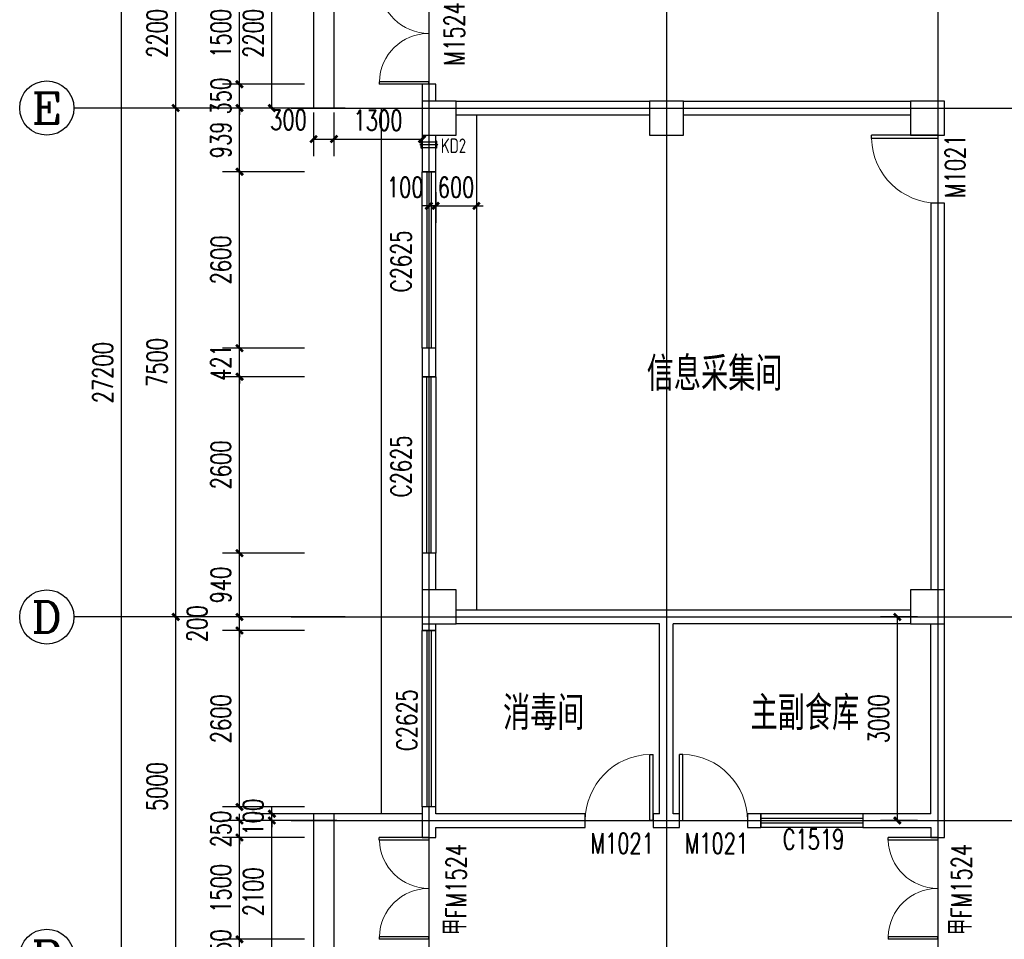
# Model space of a CAD drawing. Header units: inches. Extents: x 224620 to 3435104, y 247406 to 993300.
# Tile 76 of 109: x 270078 to 284592, y 665880 to 679432. Entities that reach past the tile are written whole.
import ezdxf
from ezdxf.enums import TextEntityAlignment as Align

# ---------------------------------------------------------------- set-up
doc = ezdxf.new("R2010")
doc.units = ezdxf.units.IN
doc.header["$MEASUREMENT"] = 0
doc.linetypes.add('CENTER', pattern=[2, 1.25, -0.25, 0.25, -0.25])
for name, color, linetype in [('AXIS', 3, 'Continuous'), ('AXIS_TEXT', 7, 'Continuous'), ('COLUMN', 9, 'Continuous'), ('DOTE', 1, 'CENTER'), ('LATRINE', 6, 'Continuous'), ('Mb-text', 7, 'Continuous'), ('PUB_DIM', 3, 'Continuous'), ('PUB_TEXT', 7, 'Continuous'), ('WALL', 2, 'Continuous'), ('WINDOW', 4, 'Continuous'), ('WINDOW_TEXT', 7, 'Continuous'), ('建筑轮廓', 2, 'Continuous'), ('空调管', 8, 'Continuous'), ('细线', 135, 'Continuous')]:
    doc.layers.add(name, color=color, linetype=linetype)
doc.styles.add('_HZTXT', font='txt.shx', dxfattribs={"width": 0.8, "bigfont": 'HZTXT.shx'})
doc.styles.add('_TCH_AXIS', font='COMPLEX', dxfattribs={"bigfont": 'GBCBIG'})
doc.styles.add('_TCH_DIM_T3', font='SIMPLEX', dxfattribs={"width": 0.705882, "bigfont": 'GBCBIG'})
doc.styles.add('_TCH_WINDOW', font='SIMPLEX', dxfattribs={"height": 3.5, "bigfont": 'GBCBIG'})
doc.styles.add('COMPLEX', font='COMPLEX')
doc.styles.add('H_HZTXT', font='syszb.shx', dxfattribs={"width": 0.85, "bigfont": 'hztxt.shx'})
doc.dimstyles.new('_TCH_ARCH&&100', dxfattribs={"dimtxt": 297.5, "dimasz": 100, "dimexe": 250, "dimexo": 300, "dimgap": 126.25, "dimtad": 1, "dimdec": 0, "dimzin": 0, "dimdsep": 46, "dimtxsty": '_TCH_DIM_T3', "dimblk": 'ARCHTICK', "dimcen": 0.09, "dimclrt": 7, "dimazin": 2, "dimtfac": 1, "dimtdec": 0, "dimtix": 1, "dimtmove": 2, "dimatfit": 3, "dimfxl": 1, "dimtolj": 1, "dimtzin": 0, "dimarcsym": 0})

# ---------------------------------------------------------------- blocks, each defined once
blk = doc.blocks.new('D')
at = {"layer": 'DOTE', "color": 1}
blk.add_line((1550655, -71238), (1550655, -70967), dxfattribs=at)
at = {"layer": '空调管'}
for p, q in [((1550605, -70989), (1550615, -71004)), ((1550705, -70989), (1550605, -70989)), ((1550615, -71204), (1550615, -71004)), ((1550695, -71004), (1550615, -71004)), ((1550705, -70989), (1550695, -71004)), ((1550695, -71204), (1550695, -71004)), ((1550605, -71219), (1550615, -71204)), ((1550705, -71219), (1550605, -71219)), ((1550695, -71204), (1550615, -71204)), ((1550705, -71219), (1550695, -71204))]:
    blk.add_line(p, q, dxfattribs=at)
blk = doc.blocks.new('SFHDGH')
at = {"layer": '建筑轮廓', "rotation": 269.9999999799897}
blk.add_blockref('D', (93905, 1546922), dxfattribs=at)
at = {"layer": 'Mb-text', "style": 'H_HZTXT', "width": 0.85}
blk.add_text('KD2', height=216, rotation=0, dxfattribs=at).set_placement((22978, -3857))
blk = doc.blocks.new('_ArchTick')
at = {"color": 0, "linetype": 'ByBlock', "const_width": 0.4}
blk.add_lwpolyline([(-0.5, -0.5), (0.5, 0.5)], dxfattribs=at)
blk = doc.blocks.new('*D491')
at = {"layer": 'Defpoints', "color": 0}
for p in [(276110, 677191), (276210, 677191), (276210, 676688)]:
    blk.add_point(p, dxfattribs=at)
at = {"layer": 'PUB_DIM', "color": 0, "lineweight": -2}
for p, q in [((276110, 676891), (276110, 676438)), ((276210, 676891), (276210, 676438)), ((276110, 676688), (276010, 676688)), ((276110, 676688), (276210, 676688)), ((276210, 676688), (276310, 676688))]:
    blk.add_line(p, q, dxfattribs=at)
at = {"layer": 'PUB_DIM', "color": 0, "lineweight": -2, "xscale": 100, "yscale": 100, "zscale": 100}
blk.add_blockref('_ArchTick', (276110, 676688), dxfattribs=at)
at = {"layer": 'PUB_DIM', "color": 0, "lineweight": -2, "xscale": 100, "yscale": 100, "zscale": 100, "rotation": 180}
blk.add_blockref('_ArchTick', (276210, 676688), dxfattribs=at)
at = {"layer": 'PUB_DIM', "color": 7, "insert": (275760, 676963), "char_height": 297.5, "attachment_point": 5, "style": '_TCH_DIM_T3'}
blk.add_mtext('\\A1;100', dxfattribs=at)
blk = doc.blocks.new('*D492')
at = {"layer": 'Defpoints', "color": 0}
for p in [(276210, 677191), (276810, 677191), (276810, 676688)]:
    blk.add_point(p, dxfattribs=at)
at = {"layer": 'PUB_DIM', "color": 0, "lineweight": -2}
for p, q in [((276210, 676891), (276210, 676438)), ((276810, 676891), (276810, 676438)), ((276210, 676688), (276110, 676688)), ((276210, 676688), (276810, 676688)), ((276810, 676688), (276910, 676688))]:
    blk.add_line(p, q, dxfattribs=at)
at = {"layer": 'PUB_DIM', "color": 0, "lineweight": -2, "xscale": 100, "yscale": 100, "zscale": 100}
blk.add_blockref('_ArchTick', (276210, 676688), dxfattribs=at)
at = {"layer": 'PUB_DIM', "color": 0, "lineweight": -2, "xscale": 100, "yscale": 100, "zscale": 100, "rotation": 180}
blk.add_blockref('_ArchTick', (276810, 676688), dxfattribs=at)
at = {"layer": 'PUB_DIM', "color": 7, "insert": (276510, 676963), "char_height": 297.5, "attachment_point": 5, "style": '_TCH_DIM_T3'}
blk.add_mtext('\\A1;600', dxfattribs=at)
blk = doc.blocks.new('*D705')
at = {"layer": 'Defpoints', "color": 0}
for p in [(283015, 670630), (283610, 670630), (283610, 667630)]:
    blk.add_point(p, dxfattribs=at)
at = {"layer": 'PUB_DIM', "color": 0, "lineweight": -2}
for p, q in [((283310, 670630), (282765, 670630)), ((283015, 667630), (283015, 670630)), ((283310, 667630), (282765, 667630))]:
    blk.add_line(p, q, dxfattribs=at)
at = {"layer": 'PUB_DIM', "color": 0, "lineweight": -2, "xscale": 100, "yscale": 100, "zscale": 100}
for p, rotation in [((283015, 670630), 90), ((283015, 667630), 270)]:
    blk.add_blockref('_ArchTick', p, dxfattribs=dict(at, rotation=rotation))
at = {"layer": 'PUB_DIM', "color": 7, "insert": (282740, 669130), "char_height": 297.5, "attachment_point": 5, "rotation": 90, "style": '_TCH_DIM_T3'}
blk.add_mtext('\\A1;3000', dxfattribs=at)
blk = doc.blocks.new('*D716')
at = {"layer": 'Defpoints', "color": 0}
for p in [(274710, 678364), (276010, 678364), (276010, 677673)]:
    blk.add_point(p, dxfattribs=at)
at = {"layer": 'PUB_DIM', "color": 0, "lineweight": -2}
for p, q in [((274710, 678064), (274710, 677423)), ((276010, 678064), (276010, 677423)), ((274710, 677673), (276010, 677673))]:
    blk.add_line(p, q, dxfattribs=at)
at = {"layer": 'PUB_DIM', "color": 0, "lineweight": -2, "xscale": 100, "yscale": 100, "zscale": 100, "rotation": 180}
blk.add_blockref('_ArchTick', (274710, 677673), dxfattribs=at)
at = {"layer": 'PUB_DIM', "color": 0, "lineweight": -2, "xscale": 100, "yscale": 100, "zscale": 100}
blk.add_blockref('_ArchTick', (276010, 677673), dxfattribs=at)
at = {"layer": 'PUB_DIM', "color": 7, "insert": (275360, 677948), "char_height": 297.5, "attachment_point": 5, "style": '_TCH_DIM_T3'}
blk.add_mtext('\\A1;1300', dxfattribs=at)
blk = doc.blocks.new('*D717')
at = {"layer": 'Defpoints', "color": 0}
for p in [(274410, 678364), (274710, 678364), (274710, 677673)]:
    blk.add_point(p, dxfattribs=at)
at = {"layer": 'PUB_DIM', "color": 0, "lineweight": -2}
for p, q in [((274410, 678064), (274410, 677423)), ((274710, 678064), (274710, 677423)), ((274410, 677673), (274710, 677673))]:
    blk.add_line(p, q, dxfattribs=at)
at = {"layer": 'PUB_DIM', "color": 0, "lineweight": -2, "xscale": 100, "yscale": 100, "zscale": 100, "rotation": 180}
blk.add_blockref('_ArchTick', (274410, 677673), dxfattribs=at)
at = {"layer": 'PUB_DIM', "color": 0, "lineweight": -2, "xscale": 100, "yscale": 100, "zscale": 100}
blk.add_blockref('_ArchTick', (274710, 677673), dxfattribs=at)
at = {"layer": 'PUB_DIM', "color": 7, "insert": (274040, 677957), "char_height": 297.5, "attachment_point": 5, "style": '_TCH_DIM_T3'}
blk.add_mtext('\\A1;300', dxfattribs=at)
blk = doc.blocks.new('*D789')
at = {"layer": 'AXIS', "color": 0, "lineweight": -2}
for p, q in [((274278, 667380), (273068, 667380)), ((273318, 665880), (273318, 667380)), ((274278, 665880), (273068, 665880))]:
    blk.add_line(p, q, dxfattribs=at)
at = {"layer": 'Defpoints', "color": 0}
for p in [(273318, 667380), (274578, 667380), (274578, 665880)]:
    blk.add_point(p, dxfattribs=at)
at = {"layer": 'AXIS', "color": 0, "lineweight": -2, "xscale": 100, "yscale": 100, "zscale": 100}
for p, rotation in [((273318, 667380), 90), ((273318, 665880), 270)]:
    blk.add_blockref('_ArchTick', p, dxfattribs=dict(at, rotation=rotation))
at = {"layer": 'AXIS', "color": 7, "insert": (273043, 666630), "char_height": 297.5, "attachment_point": 5, "rotation": 90, "style": '_TCH_DIM_T3'}
blk.add_mtext('\\A1;1500', dxfattribs=at)
blk = doc.blocks.new('*D790')
at = {"layer": 'AXIS', "color": 0, "lineweight": -2}
for p, q in [((274278, 670430), (273068, 670430)), ((273318, 667830), (273318, 670430)), ((274278, 667830), (273068, 667830))]:
    blk.add_line(p, q, dxfattribs=at)
at = {"layer": 'Defpoints', "color": 0}
for p in [(273318, 670430), (274578, 670430), (274578, 667830)]:
    blk.add_point(p, dxfattribs=at)
at = {"layer": 'AXIS', "color": 0, "lineweight": -2, "xscale": 100, "yscale": 100, "zscale": 100}
for p, rotation in [((273318, 670430), 90), ((273318, 667830), 270)]:
    blk.add_blockref('_ArchTick', p, dxfattribs=dict(at, rotation=rotation))
at = {"layer": 'AXIS', "color": 7, "insert": (273043, 669130), "char_height": 297.5, "attachment_point": 5, "rotation": 90, "style": '_TCH_DIM_T3'}
blk.add_mtext('\\A1;2600', dxfattribs=at)
blk = doc.blocks.new('*D791')
at = {"layer": 'AXIS', "color": 0, "lineweight": -2}
for p, q in [((273318, 670630), (273318, 670730)), ((274278, 670630), (273068, 670630)), ((273318, 670430), (273318, 670630)), ((274278, 670430), (273068, 670430)), ((273318, 670430), (273318, 670330))]:
    blk.add_line(p, q, dxfattribs=at)
at = {"layer": 'Defpoints', "color": 0}
for p in [(273318, 670630), (274578, 670630), (274578, 670430)]:
    blk.add_point(p, dxfattribs=at)
at = {"layer": 'AXIS', "color": 0, "lineweight": -2, "xscale": 100, "yscale": 100, "zscale": 100}
for p, rotation in [((273318, 670630), 270), ((273318, 670430), 90)]:
    blk.add_blockref('_ArchTick', p, dxfattribs=dict(at, rotation=rotation))
at = {"layer": 'AXIS', "color": 7, "insert": (272693, 670530), "char_height": 297.5, "attachment_point": 5, "rotation": 90, "style": '_TCH_DIM_T3'}
blk.add_mtext('\\A1;200', dxfattribs=at)
blk = doc.blocks.new('*D792')
at = {"layer": 'AXIS', "color": 0, "lineweight": -2}
for p, q in [((274278, 671570), (273068, 671570)), ((273318, 670630), (273318, 671570)), ((274278, 670630), (273068, 670630))]:
    blk.add_line(p, q, dxfattribs=at)
at = {"layer": 'Defpoints', "color": 0}
for p in [(273318, 671570), (274578, 671570), (274578, 670630)]:
    blk.add_point(p, dxfattribs=at)
at = {"layer": 'AXIS', "color": 0, "lineweight": -2, "xscale": 100, "yscale": 100, "zscale": 100}
for p, rotation in [((273318, 671570), 90), ((273318, 670630), 270)]:
    blk.add_blockref('_ArchTick', p, dxfattribs=dict(at, rotation=rotation))
at = {"layer": 'AXIS', "color": 7, "insert": (273043, 671100), "char_height": 297.5, "attachment_point": 5, "rotation": 90, "style": '_TCH_DIM_T3'}
blk.add_mtext('\\A1;940', dxfattribs=at)
blk = doc.blocks.new('*D793')
at = {"layer": 'AXIS', "color": 0, "lineweight": -2}
for p, q in [((274278, 674170), (273068, 674170)), ((273318, 671570), (273318, 674170)), ((274278, 671570), (273068, 671570))]:
    blk.add_line(p, q, dxfattribs=at)
at = {"layer": 'Defpoints', "color": 0}
for p in [(273318, 674170), (274578, 674170), (274578, 671570)]:
    blk.add_point(p, dxfattribs=at)
at = {"layer": 'AXIS', "color": 0, "lineweight": -2, "xscale": 100, "yscale": 100, "zscale": 100}
for p, rotation in [((273318, 674170), 90), ((273318, 671570), 270)]:
    blk.add_blockref('_ArchTick', p, dxfattribs=dict(at, rotation=rotation))
at = {"layer": 'AXIS', "color": 7, "insert": (273043, 672870), "char_height": 297.5, "attachment_point": 5, "rotation": 90, "style": '_TCH_DIM_T3'}
blk.add_mtext('\\A1;2600', dxfattribs=at)
blk = doc.blocks.new('*D794')
at = {"layer": 'AXIS', "color": 0, "lineweight": -2}
for p, q in [((273318, 674591), (273318, 674691)), ((274278, 674591), (273068, 674591)), ((273318, 674170), (273318, 674591)), ((274278, 674170), (273068, 674170)), ((273318, 674170), (273318, 674070))]:
    blk.add_line(p, q, dxfattribs=at)
at = {"layer": 'Defpoints', "color": 0}
for p in [(273318, 674591), (274578, 674591), (274578, 674170)]:
    blk.add_point(p, dxfattribs=at)
at = {"layer": 'AXIS', "color": 0, "lineweight": -2, "xscale": 100, "yscale": 100, "zscale": 100}
for p, rotation in [((273318, 674591), 270), ((273318, 674170), 90)]:
    blk.add_blockref('_ArchTick', p, dxfattribs=dict(at, rotation=rotation))
at = {"layer": 'AXIS', "color": 7, "insert": (273043, 674380), "char_height": 297.5, "attachment_point": 5, "rotation": 90, "style": '_TCH_DIM_T3'}
blk.add_mtext('\\A1;421', dxfattribs=at)
blk = doc.blocks.new('*D795')
at = {"layer": 'AXIS', "color": 0, "lineweight": -2}
for p, q in [((274278, 677191), (273068, 677191)), ((273318, 674591), (273318, 677191)), ((274278, 674591), (273068, 674591))]:
    blk.add_line(p, q, dxfattribs=at)
at = {"layer": 'Defpoints', "color": 0}
for p in [(273318, 677191), (274578, 677191), (274578, 674591)]:
    blk.add_point(p, dxfattribs=at)
at = {"layer": 'AXIS', "color": 0, "lineweight": -2, "xscale": 100, "yscale": 100, "zscale": 100}
for p, rotation in [((273318, 677191), 90), ((273318, 674591), 270)]:
    blk.add_blockref('_ArchTick', p, dxfattribs=dict(at, rotation=rotation))
at = {"layer": 'AXIS', "color": 7, "insert": (273043, 675891), "char_height": 297.5, "attachment_point": 5, "rotation": 90, "style": '_TCH_DIM_T3'}
blk.add_mtext('\\A1;2600', dxfattribs=at)
blk = doc.blocks.new('*D796')
at = {"layer": 'AXIS', "color": 0, "lineweight": -2}
for p, q in [((274278, 678130), (273068, 678130)), ((273318, 677191), (273318, 678130)), ((274278, 677191), (273068, 677191))]:
    blk.add_line(p, q, dxfattribs=at)
at = {"layer": 'Defpoints', "color": 0}
for p in [(273318, 678130), (274578, 678130), (274578, 677191)]:
    blk.add_point(p, dxfattribs=at)
at = {"layer": 'AXIS', "color": 0, "lineweight": -2, "xscale": 100, "yscale": 100, "zscale": 100}
for p, rotation in [((273318, 678130), 90), ((273318, 677191), 270)]:
    blk.add_blockref('_ArchTick', p, dxfattribs=dict(at, rotation=rotation))
at = {"layer": 'AXIS', "color": 7, "insert": (273043, 677660), "char_height": 297.5, "attachment_point": 5, "rotation": 90, "style": '_TCH_DIM_T3'}
blk.add_mtext('\\A1;939', dxfattribs=at)
blk = doc.blocks.new('*D797')
at = {"layer": 'AXIS', "color": 0, "lineweight": -2}
for p, q in [((273318, 678480), (273318, 678580)), ((274278, 678480), (273068, 678480)), ((273318, 678130), (273318, 678480)), ((274278, 678130), (273068, 678130)), ((273318, 678130), (273318, 678030))]:
    blk.add_line(p, q, dxfattribs=at)
at = {"layer": 'Defpoints', "color": 0}
for p in [(273318, 678480), (274578, 678480), (274578, 678130)]:
    blk.add_point(p, dxfattribs=at)
at = {"layer": 'AXIS', "color": 0, "lineweight": -2, "xscale": 100, "yscale": 100, "zscale": 100}
for p, rotation in [((273318, 678480), 270), ((273318, 678130), 90)]:
    blk.add_blockref('_ArchTick', p, dxfattribs=dict(at, rotation=rotation))
at = {"layer": 'AXIS', "color": 7, "insert": (273043, 678305), "char_height": 297.5, "attachment_point": 5, "rotation": 90, "style": '_TCH_DIM_T3'}
blk.add_mtext('\\A1;350', dxfattribs=at)
blk = doc.blocks.new('*D798')
at = {"layer": 'AXIS', "color": 0, "lineweight": -2}
for p, q in [((274278, 679980), (273068, 679980)), ((273318, 678480), (273318, 679980)), ((274278, 678480), (273068, 678480))]:
    blk.add_line(p, q, dxfattribs=at)
at = {"layer": 'Defpoints', "color": 0}
for p in [(273318, 679980), (274578, 679980), (274578, 678480)]:
    blk.add_point(p, dxfattribs=at)
at = {"layer": 'AXIS', "color": 0, "lineweight": -2, "xscale": 100, "yscale": 100, "zscale": 100}
for p, rotation in [((273318, 679980), 90), ((273318, 678480), 270)]:
    blk.add_blockref('_ArchTick', p, dxfattribs=dict(at, rotation=rotation))
at = {"layer": 'AXIS', "color": 7, "insert": (273043, 679230), "char_height": 297.5, "attachment_point": 5, "rotation": 90, "style": '_TCH_DIM_T3'}
blk.add_mtext('\\A1;1500', dxfattribs=at)
blk = doc.blocks.new('*D838')
at = {"layer": 'AXIS', "color": 0, "lineweight": -2}
for p, q in [((274578, 670630), (272128, 670630)), ((272378, 665630), (272378, 670630)), ((274578, 665630), (272128, 665630))]:
    blk.add_line(p, q, dxfattribs=at)
at = {"layer": 'Defpoints', "color": 0}
for p in [(272378, 670630), (274878, 670630), (274878, 665630)]:
    blk.add_point(p, dxfattribs=at)
at = {"layer": 'AXIS', "color": 0, "lineweight": -2, "xscale": 100, "yscale": 100, "zscale": 100}
for p, rotation in [((272378, 670630), 90), ((272378, 665630), 270)]:
    blk.add_blockref('_ArchTick', p, dxfattribs=dict(at, rotation=rotation))
at = {"layer": 'AXIS', "color": 7, "insert": (272103, 668130), "char_height": 297.5, "attachment_point": 5, "rotation": 90, "style": '_TCH_DIM_T3'}
blk.add_mtext('\\A1;5000', dxfattribs=at)
blk = doc.blocks.new('*D839')
at = {"layer": 'AXIS', "color": 0, "lineweight": -2}
for p, q in [((274578, 678130), (272128, 678130)), ((272378, 670630), (272378, 678130)), ((274578, 670630), (272128, 670630))]:
    blk.add_line(p, q, dxfattribs=at)
at = {"layer": 'Defpoints', "color": 0}
for p in [(272378, 678130), (274878, 678130), (274878, 670630)]:
    blk.add_point(p, dxfattribs=at)
at = {"layer": 'AXIS', "color": 0, "lineweight": -2, "xscale": 100, "yscale": 100, "zscale": 100}
for p, rotation in [((272378, 678130), 90), ((272378, 670630), 270)]:
    blk.add_blockref('_ArchTick', p, dxfattribs=dict(at, rotation=rotation))
at = {"layer": 'AXIS', "color": 7, "insert": (272103, 674380), "char_height": 297.5, "attachment_point": 5, "rotation": 90, "style": '_TCH_DIM_T3'}
blk.add_mtext('\\A1;7500', dxfattribs=at)
blk = doc.blocks.new('*D840')
at = {"layer": 'AXIS', "color": 0, "lineweight": -2}
for p, q in [((274578, 680330), (272128, 680330)), ((272378, 678130), (272378, 680330)), ((274578, 678130), (272128, 678130))]:
    blk.add_line(p, q, dxfattribs=at)
at = {"layer": 'Defpoints', "color": 0}
for p in [(272378, 680330), (274878, 680330), (274878, 678130)]:
    blk.add_point(p, dxfattribs=at)
at = {"layer": 'AXIS', "color": 0, "lineweight": -2, "xscale": 100, "yscale": 100, "zscale": 100}
for p, rotation in [((272378, 680330), 90), ((272378, 678130), 270)]:
    blk.add_blockref('_ArchTick', p, dxfattribs=dict(at, rotation=rotation))
at = {"layer": 'AXIS', "color": 7, "insert": (272103, 679230), "char_height": 297.5, "attachment_point": 5, "rotation": 90, "style": '_TCH_DIM_T3'}
blk.add_mtext('\\A1;2200', dxfattribs=at)
blk = doc.blocks.new('*D842')
at = {"layer": 'AXIS', "color": 0, "lineweight": -2}
for p, q in [((274578, 687830), (271328, 687830)), ((271578, 660630), (271578, 687830)), ((274578, 660630), (271328, 660630))]:
    blk.add_line(p, q, dxfattribs=at)
at = {"layer": 'Defpoints', "color": 0}
for p in [(271578, 687830), (274878, 687830), (274878, 660630)]:
    blk.add_point(p, dxfattribs=at)
at = {"layer": 'AXIS', "color": 0, "lineweight": -2, "xscale": 100, "yscale": 100, "zscale": 100}
for p, rotation in [((271578, 687830), 90), ((271578, 660630), 270)]:
    blk.add_blockref('_ArchTick', p, dxfattribs=dict(at, rotation=rotation))
at = {"layer": 'AXIS', "color": 7, "insert": (271303, 674230), "char_height": 297.5, "attachment_point": 5, "rotation": 90, "style": '_TCH_DIM_T3'}
blk.add_mtext('\\A1;27200', dxfattribs=at)
blk = doc.blocks.new('$DorLib2D$00000002')
for p, q in [((-0.5, 0), (-0.5, 0.4875)), ((-0.475, 0.4875), (-0.5, 0.4875)), ((-0.475, 0), (-0.475, 0.4875)), ((0.475, 0), (0.475, 0.4875)), ((0.475, 0.4875), (0.5, 0.4875)), ((0.5, 0), (0.5, 0.4875)), ((-0.5, 0), (-0.475, 0)), ((0.5, 0), (0.475, 0))]:
    blk.add_line(p, q)
at = {"lineweight": 13}
for centre, start, end in [((-0.4875, 0), 0, 88.53072), ((0.4875, 0), 91.46928, 180)]:
    blk.add_arc(centre, 0.4875, start, end, dxfattribs=at)
blk = doc.blocks.new('_FZHK')
blk.add_lwpolyline([(-0.5, -0.5), (0.5, -0.5), (0.5, 0.5), (-0.5, 0.5)], close=True)
blk = doc.blocks.new('$DorLib2D$00000001')
for p, q in [((0.45, 0.975), (0.5, 0.975)), ((0.45, 0), (0.45, 0.975)), ((0.5, 0), (0.5, 0.975)), ((0.5, 0), (0.45, 0))]:
    blk.add_line(p, q)
at = {"lineweight": 13}
blk.add_arc((0.475, 0), 0.975, 91.4693, 180, dxfattribs=at)
blk = doc.blocks.new('_AXISO')
blk.add_circle((0, 0), 0.5)
at = {"layer": 'AXIS_TEXT', "style": 'COMPLEX', "width": 1.041667}
blk.add_attdef('A', text='', height=0.56, dxfattribs=at).set_placement((-0.25, -0.28), (0.25, -0.28), align=Align.FIT)
blk = doc.blocks.new('$TCHSYS$WIN2D')
for p, q in [((-0.5, 0.5), (0.5, 0.5)), ((-0.5, 0.5), (-0.5, -0.5)), ((0.5, 0.5), (0.5, -0.5)), ((0.5, 0.1667), (-0.5, 0.1667)), ((0.5, -0.1667), (-0.5, -0.1667)), ((-0.5, -0.5), (0.5, -0.5))]:
    blk.add_line(p, q)
blk = doc.blocks.new('*D601')
at = {"layer": 'AXIS', "color": 0, "lineweight": -2}
for p, q in [((274755, 680330), (273545, 680330)), ((273795, 678130), (273795, 680330)), ((274755, 678130), (273545, 678130))]:
    blk.add_line(p, q, dxfattribs=at)
at = {"layer": 'Defpoints', "color": 0}
for p in [(273795, 680330), (275055, 680330), (275055, 678130)]:
    blk.add_point(p, dxfattribs=at)
at = {"layer": 'AXIS', "color": 0, "lineweight": -2, "xscale": 100, "yscale": 100, "zscale": 100}
for p, rotation in [((273795, 680330), 90), ((273795, 678130), 270)]:
    blk.add_blockref('_ArchTick', p, dxfattribs=dict(at, rotation=rotation))
at = {"layer": 'AXIS', "color": 7, "insert": (273520, 679230), "char_height": 297.5, "attachment_point": 5, "rotation": 90, "style": '_TCH_DIM_T3'}
blk.add_mtext('\\A1;2200', dxfattribs=at)
blk = doc.blocks.new('*D604')
at = {"layer": 'AXIS', "color": 0, "lineweight": -2}
for p, q in [((274755, 667630), (273545, 667630)), ((273795, 665530), (273795, 667630)), ((274755, 665530), (273545, 665530))]:
    blk.add_line(p, q, dxfattribs=at)
at = {"layer": 'Defpoints', "color": 0}
for p in [(273795, 667630), (275055, 667630), (275055, 665530)]:
    blk.add_point(p, dxfattribs=at)
at = {"layer": 'AXIS', "color": 0, "lineweight": -2, "xscale": 100, "yscale": 100, "zscale": 100}
for p, rotation in [((273795, 667630), 90), ((273795, 665530), 270)]:
    blk.add_blockref('_ArchTick', p, dxfattribs=dict(at, rotation=rotation))
at = {"layer": 'AXIS', "color": 7, "insert": (273520, 666580), "char_height": 297.5, "attachment_point": 5, "rotation": 90, "style": '_TCH_DIM_T3'}
blk.add_mtext('\\A1;2100', dxfattribs=at)
blk = doc.blocks.new('*D605')
at = {"layer": 'AXIS', "color": 0, "lineweight": -2}
for p, q in [((273318, 667630), (273318, 667730)), ((274278, 667630), (273068, 667630)), ((273318, 667380), (273318, 667630)), ((274278, 667380), (273068, 667380)), ((273318, 667380), (273318, 667280))]:
    blk.add_line(p, q, dxfattribs=at)
at = {"layer": 'Defpoints', "color": 0}
for p in [(273318, 667630), (274578, 667630), (274578, 667380)]:
    blk.add_point(p, dxfattribs=at)
at = {"layer": 'AXIS', "color": 0, "lineweight": -2, "xscale": 100, "yscale": 100, "zscale": 100}
for p, rotation in [((273318, 667630), 270), ((273318, 667380), 90)]:
    blk.add_blockref('_ArchTick', p, dxfattribs=dict(at, rotation=rotation))
at = {"layer": 'AXIS', "color": 7, "insert": (273043, 667505), "char_height": 297.5, "attachment_point": 5, "rotation": 90, "style": '_TCH_DIM_T3'}
blk.add_mtext('\\A1;250', dxfattribs=at)
blk = doc.blocks.new('*D606')
at = {"layer": 'AXIS', "color": 0, "lineweight": -2}
for p, q in [((273318, 665880), (273318, 665980)), ((274278, 665880), (273068, 665880)), ((273318, 665630), (273318, 665880)), ((274278, 665630), (273068, 665630)), ((273318, 665630), (273318, 665530))]:
    blk.add_line(p, q, dxfattribs=at)
at = {"layer": 'Defpoints', "color": 0}
for p in [(273318, 665880), (274578, 665880), (274578, 665630)]:
    blk.add_point(p, dxfattribs=at)
at = {"layer": 'AXIS', "color": 0, "lineweight": -2, "xscale": 100, "yscale": 100, "zscale": 100}
for p, rotation in [((273318, 665880), 270), ((273318, 665630), 90)]:
    blk.add_blockref('_ArchTick', p, dxfattribs=dict(at, rotation=rotation))
at = {"layer": 'AXIS', "color": 7, "insert": (273043, 665755), "char_height": 297.5, "attachment_point": 5, "rotation": 90, "style": '_TCH_DIM_T3'}
blk.add_mtext('\\A1;250', dxfattribs=at)
blk = doc.blocks.new('*D607')
at = {"layer": 'AXIS', "color": 0, "lineweight": -2}
for p, q in [((273795, 667730), (273795, 667830)), ((274755, 667730), (273545, 667730)), ((273795, 667630), (273795, 667730)), ((274755, 667630), (273545, 667630)), ((273795, 667630), (273795, 667530))]:
    blk.add_line(p, q, dxfattribs=at)
at = {"layer": 'Defpoints', "color": 0}
for p in [(273795, 667730), (275055, 667730), (275055, 667630)]:
    blk.add_point(p, dxfattribs=at)
at = {"layer": 'AXIS', "color": 0, "lineweight": -2, "xscale": 100, "yscale": 100, "zscale": 100}
for p, rotation in [((273795, 667730), 270), ((273795, 667630), 90)]:
    blk.add_blockref('_ArchTick', p, dxfattribs=dict(at, rotation=rotation))
at = {"layer": 'AXIS', "color": 7, "insert": (273520, 667680), "char_height": 297.5, "attachment_point": 5, "rotation": 90, "style": '_TCH_DIM_T3'}
blk.add_mtext('\\A1;100', dxfattribs=at)

msp = doc.modelspace()

# ---------------------------------------------------------------- linework, layer by layer
at = {"layer": 'AXIS'}
for p, q in [((274877.8, 678129.7), (270877.8, 678129.7)), ((274877.8, 670629.7), (270877.8, 670629.7))]:
    msp.add_line(p, q, dxfattribs=at)
at = {"layer": 'DOTE'}
for p, q in [((276110.4, 689660.1), (276110.4, 658460.1)), ((279610.4, 689660.1), (279610.4, 658460.1)), ((283610.4, 689660.1), (283610.4, 658460.1)), ((274077.8, 678129.7), (310068, 678129.7)), ((274077.8, 670629.7), (310068, 670629.7)), ((274077.8, 667629.7), (310068, 667629.7))]:
    msp.add_line(p, q, dxfattribs=at)
at = {"layer": 'LATRINE'}
for points in [[(275410.4, 667729.7), (275410.4, 678129.7)], [(275410.4, 667729.7), (275410.4, 668677.7)]]:
    msp.add_lwpolyline(points, dxfattribs=at)
at = {"layer": 'PUB_DIM'}
for points in [[(274710.4, 680329.7), (274410.4, 680329.7), (274410.4, 678129.7), (274710.4, 678129.7)], [(276010.4, 680329.7), (274710.4, 680329.7), (274710.4, 678129.7), (276010.4, 678129.7)], [(274710.4, 667729.7), (274410.4, 667729.7), (274410.4, 665529.7), (274710.4, 665529.7)], [(276010.4, 667729.7), (274710.4, 667729.7), (274710.4, 665529.7), (276010.4, 665529.7)]]:
    msp.add_lwpolyline(points, dxfattribs=at)
at = {"layer": 'WALL'}
for p, q in [((276210.4, 678479.7), (276010.4, 678479.7)), ((276010.4, 678479.7), (276010.4, 678229.7)), ((276210.4, 678229.7), (276210.4, 678479.7)), ((276510.4, 678229.7), (279360.4, 678229.7)), ((279860.4, 678229.7), (283210.4, 678229.7)), ((276510.4, 678029.7), (279360.4, 678029.7)), ((279860.4, 678029.7), (283210.4, 678029.7)), ((276010.4, 677729.7), (276010.4, 677190.6)), ((276210.4, 677190.6), (276210.4, 677729.7)), ((276010.4, 677190.6), (276210.4, 677190.6)), ((283710.4, 676729.7), (283510.4, 676729.7)), ((283510.4, 676729.7), (283510.4, 671029.7)), ((283710.4, 671029.7), (283710.4, 676729.7)), ((276210.4, 674590.6), (276010.4, 674590.6)), ((276010.4, 674590.6), (276010.4, 674169.8)), ((276210.4, 674169.8), (276210.4, 674590.6)), ((276010.4, 674169.8), (276210.4, 674169.8)), ((276210.4, 671569.8), (276010.4, 671569.8)), ((276010.4, 671569.8), (276010.4, 671029.7)), ((276210.4, 671029.7), (276210.4, 671569.8)), ((279610.4, 670729.7), (276510.4, 670729.7)), ((283210.4, 670729.7), (279610.4, 670729.7)), ((276010.4, 670529.7), (276010.4, 670429.7)), ((276010.4, 670429.7), (276210.4, 670429.7)), ((276210.4, 670429.7), (276210.4, 670529.7)), ((279510.4, 670529.7), (276510.4, 670529.7)), ((279510.4, 667729.7), (279510.4, 670529.7)), ((283210.4, 670529.7), (279710.4, 670529.7)), ((279710.4, 667729.7), (279710.4, 670529.7)), ((283510.4, 667729.7), (283510.4, 670529.7)), ((283710.4, 667629.7), (283710.4, 670529.7)), ((276210.4, 667829.7), (276010.4, 667829.7)), ((276010.4, 667829.7), (276010.4, 667629.7)), ((276210.4, 667729.7), (276210.4, 667829.7)), ((278415.5, 667729.7), (276210.4, 667729.7)), ((278415.5, 667529.7), (278415.5, 667729.7)), ((279510.4, 667729.7), (279415.5, 667729.7)), ((279415.5, 667729.7), (279415.5, 667529.7)), ((279805.2, 667729.7), (279710.4, 667729.7)), ((279805.2, 667529.7), (279805.2, 667729.7)), ((281005.2, 667729.7), (280805.2, 667729.7)), ((280805.2, 667729.7), (280805.2, 667529.7)), ((281005.2, 667529.7), (281005.2, 667729.7)), ((283510.4, 667729.7), (282505.2, 667729.7)), ((282505.2, 667729.7), (282505.2, 667529.7)), ((276010.4, 667629.7), (276010.4, 667379.7)), ((276210.4, 667379.7), (276210.4, 667529.7)), ((276210.4, 667529.7), (278415.5, 667529.7)), ((279415.5, 667529.7), (279610.4, 667529.7)), ((279610.4, 667529.7), (279805.2, 667529.7)), ((280805.2, 667529.7), (281005.2, 667529.7)), ((282505.2, 667529.7), (283510.4, 667529.7)), ((283510.4, 667529.7), (283510.4, 667379.7)), ((283710.4, 667379.7), (283710.4, 667629.7)), ((276010.4, 667379.7), (276210.4, 667379.7)), ((283510.4, 667379.7), (283710.4, 667379.7))]:
    msp.add_line(p, q, dxfattribs=at)
at = {"layer": '细线'}
msp.add_line((276810.4, 678029.7), (276810.4, 670729.7), dxfattribs=at)

# ---------------------------------------------------------------- block references
at = {"layer": 'AXIS'}
ref = msp.add_blockref('_AXISO', (270477.8, 678129.7), dxfattribs=dict(at, xscale=800, yscale=800, zscale=800))
ref.add_attrib('A', 'E', dxfattribs={"layer": 'AXIS_TEXT', "height": 452.5, "style": '_TCH_AXIS', "width": 1.615385}).set_placement((270251.5, 677903.4), (270704.1, 677903.4), align=Align.FIT)
ref = msp.add_blockref('_AXISO', (270477.8, 670629.7), dxfattribs=dict(at, xscale=800, yscale=800, zscale=800))
ref.add_attrib('A', 'D', dxfattribs={"layer": 'AXIS_TEXT', "height": 452.5, "style": '_TCH_AXIS', "width": 1.5}).set_placement((270251.5, 670403.4), (270704.1, 670403.4), align=Align.FIT)
ref = msp.add_blockref('_AXISO', (270477.8, 665629.7), dxfattribs=dict(at, xscale=800, yscale=800, zscale=800))
ref.add_attrib('A', 'B', dxfattribs={"layer": 'AXIS_TEXT', "height": 452.5, "style": '_TCH_AXIS', "width": 1.5}).set_placement((270251.5, 665403.4), (270704.1, 665403.4), align=Align.FIT)
at = {"layer": 'COLUMN', "xscale": 500, "yscale": 500, "zscale": 500}
for p in [(276260.4, 677979.7), (279610.4, 677979.7), (283460.4, 677979.7), (276260.4, 670779.7), (283460.4, 670779.7)]:
    msp.add_blockref('_FZHK', p, dxfattribs=at)
at = {"layer": 'WALL'}
msp.add_blockref('SFHDGH', (253309, 681323.4), dxfattribs=at)
at = {"layer": 'WINDOW'}
ref = msp.add_blockref('$DorLib2D$00000002', (276110.4, 679229.7), dxfattribs=dict(at, xscale=-1500, yscale=1500, zscale=-1500, rotation=90))
ref.add_attrib('A', 'M1524', (276634.1, 678754.7), dxfattribs={"layer": 'WINDOW_TEXT', "height": 297.5, "rotation": 90, "style": '_TCH_WINDOW', "width": 0.705882})
ref = msp.add_blockref('$DorLib2D$00000001', (283610.4, 677229.7), dxfattribs=dict(at, xscale=1000, yscale=1000, zscale=1000, rotation=90))
ref.add_attrib('A', 'M1021', (284015.8, 676804.7), dxfattribs={"layer": 'WINDOW_TEXT', "height": 297.5, "rotation": 90, "style": '_TCH_WINDOW', "width": 0.705882})
ref = msp.add_blockref('$TCHSYS$WIN2D', (276110.4, 675890.6), dxfattribs=dict(at, xscale=2600, yscale=-200, zscale=2600, rotation=90))
ref.add_attrib('A', 'C2625', (275848.3, 675415.6), dxfattribs={"layer": 'WINDOW_TEXT', "height": 297.5, "rotation": 90, "style": '_TCH_WINDOW', "width": 0.705882})
ref = msp.add_blockref('$TCHSYS$WIN2D', (276110.4, 672869.8), dxfattribs=dict(at, xscale=-2600, yscale=-200, zscale=-2600, rotation=90))
ref.add_attrib('A', 'C2625', (275848.3, 672394.8), dxfattribs={"layer": 'WINDOW_TEXT', "height": 297.5, "rotation": 90, "style": '_TCH_WINDOW', "width": 0.705882})
ref = msp.add_blockref('$TCHSYS$WIN2D', (276110.4, 669129.7), dxfattribs=dict(at, xscale=2600, yscale=-200, zscale=2600, rotation=90))
ref.add_attrib('A', 'C2625', (275934.1, 668654.7), dxfattribs={"layer": 'WINDOW_TEXT', "height": 297.5, "rotation": 90, "style": '_TCH_WINDOW', "width": 0.705882})
ref = msp.add_blockref('$DorLib2D$00000001', (278915.5, 667629.7), dxfattribs=dict(at, xscale=-1000, yscale=-1000, zscale=-1000, rotation=180))
ref.add_attrib('A', 'M1021', (278490.5, 667145.5), dxfattribs={"layer": 'WINDOW_TEXT', "height": 297.5, "style": '_TCH_WINDOW', "width": 0.705882})
ref = msp.add_blockref('$DorLib2D$00000001', (280305.2, 667629.7), dxfattribs=dict(at, xscale=1000, yscale=-1000, zscale=1000, rotation=180))
ref.add_attrib('A', 'M1021', (279880.2, 667145.5), dxfattribs={"layer": 'WINDOW_TEXT', "height": 297.5, "style": '_TCH_WINDOW', "width": 0.705882})
ref = msp.add_blockref('$TCHSYS$WIN2D', (281755.2, 667629.7), dxfattribs=dict(at, xscale=1500, yscale=-200, zscale=1500, rotation=180))
ref.add_attrib('A', 'C1519', (281325.2, 667206), dxfattribs={"layer": 'WINDOW_TEXT', "height": 297.5, "style": '_TCH_WINDOW', "width": 0.705882})
at = {"layer": 'WINDOW', "xscale": -1500, "yscale": 1500, "zscale": -1500, "rotation": 90}
for p in [(276110.4, 666629.7), (283610.4, 666629.7)]:
    msp.add_blockref('$DorLib2D$00000002', p, dxfattribs=at)

# ---------------------------------------------------------------- texts
at = {"layer": 'PUB_TEXT', "style": '_HZTXT', "width": 0.8}
for s, p in [('信息采集间', (279320.9, 673962.7)), ('消毒间', (277202.3, 668963)), ('主副食库', (280852, 668963))]:
    msp.add_text(s, height=500, dxfattribs=at).set_placement(p)
at = {"layer": 'WINDOW_TEXT', "style": '_TCH_WINDOW', "width": 0.705882}
for p in [(276660.4, 666187.6), (284109.1, 666187.6)]:
    msp.add_text('FM1524', height=297.5, rotation=90, dxfattribs=at).set_placement(p)
at = {"layer": 'WINDOW_TEXT', "style": '_TCH_WINDOW'}
for p in [(276660.4, 665941.9), (284109.1, 665941.9)]:
    msp.add_text('甲', height=337.6, rotation=90, dxfattribs=at).set_placement(p)

# ---------------------------------------------------------------- dimensions: what is measured, and where the dimension line sits
at = {"layer": 'AXIS'}
for p1, p2, distance, picture, middle in [((274877.8, 660629.7), (274877.8, 687829.7), 3300, '*D842', (271302.8, 674229.7)), ((274877.8, 678129.7), (274877.8, 680329.7), 2500, '*D840', (272102.8, 679229.7)), ((275054.7, 678129.7), (275054.7, 680329.7), 1260.1, '*D601', (273519.7, 679229.7)), ((274577.8, 678479.7), (274577.8, 679979.7), 1260.1, '*D798', (273042.7, 679229.7)), ((274577.8, 678129.7), (274577.8, 678479.7), 1260.1, '*D797', (273042.7, 678304.7)), ((274877.8, 670629.7), (274877.8, 678129.7), 2500, '*D839', (272102.8, 674379.7)), ((274577.8, 677190.6), (274577.8, 678129.7), 1260.1, '*D796', (273042.7, 677660.2)), ((274577.8, 674590.6), (274577.8, 677190.6), 1260.1, '*D795', (273042.7, 675890.6)), ((274577.8, 674169.8), (274577.8, 674590.6), 1260.1, '*D794', (273042.7, 674380.2)), ((274577.8, 671569.8), (274577.8, 674169.8), 1260.1, '*D793', (273042.7, 672869.8)), ((274577.8, 670629.7), (274577.8, 671569.8), 1260.1, '*D792', (273042.7, 671099.8)), ((274877.8, 665629.7), (274877.8, 670629.7), 2500, '*D838', (272102.8, 668129.7)), ((274577.8, 667829.7), (274577.8, 670429.7), 1260.1, '*D790', (273042.7, 669129.7)), ((275054.7, 667629.7), (275054.7, 667729.7), 1260.1, '*D607', (273519.7, 667679.7)), ((274577.8, 667379.7), (274577.8, 667629.7), 1260.1, '*D605', (273042.7, 667504.7)), ((275054.7, 665529.7), (275054.7, 667629.7), 1260.1, '*D604', (273519.7, 666579.7)), ((274577.8, 665879.7), (274577.8, 667379.7), 1260.1, '*D789', (273042.7, 666629.7)), ((274577.8, 665629.7), (274577.8, 665879.7), 1260.1, '*D606', (273042.7, 665754.7))]:
    dim = msp.add_aligned_dim(p1=p1, p2=p2, distance=distance, dimstyle='_TCH_ARCH&&100', dxfattribs=at)
    dim.commit()
    dim.dimension.update_dxf_attribs({"geometry": picture, "text_midpoint": middle})
dim = msp.add_linear_dim(base=(273317.7, 670629.7), p1=(274577.8, 670429.7), p2=(274577.8, 670629.7), angle=90, dimstyle='_TCH_ARCH&&100', dxfattribs=at)
dim.commit()
dim.dimension.update_dxf_attribs({"geometry": '*D791', "text_midpoint": (272692.7, 670529.7), "dimtype": 161})
at = {"layer": 'PUB_DIM'}
for base, p1, p2, angle, picture, middle in [((274710.4, 677672.6), (274410.4, 678363.9), (274710.4, 678363.9), 0, '*D717', (274040.4, 677957.4)), ((276210.4, 676687.7), (276110.4, 677190.6), (276210.4, 677190.6), 360, '*D491', (275760.4, 676962.7))]:
    dim = msp.add_linear_dim(base=base, p1=p1, p2=p2, angle=angle, dimstyle='_TCH_ARCH&&100', dxfattribs=at)
    dim.commit()
    dim.dimension.update_dxf_attribs({"geometry": picture, "text_midpoint": middle, "dimtype": 161})
for p1, p2, distance, picture, middle in [((274710.4, 678363.9), (276010.4, 678363.9), -691.3, '*D716', (275360.4, 677947.6)), ((276210.4, 677190.6), (276810.4, 677190.6), -502.9, '*D492', (276510.4, 676962.7)), ((283610.4, 667629.7), (283610.4, 670629.7), 595.5, '*D705', (282739.8, 669129.7))]:
    dim = msp.add_aligned_dim(p1=p1, p2=p2, distance=distance, dimstyle='_TCH_ARCH&&100', dxfattribs=at)
    dim.commit()
    dim.dimension.update_dxf_attribs({"geometry": picture, "text_midpoint": middle})

doc.saveas('drawing.dxf')
